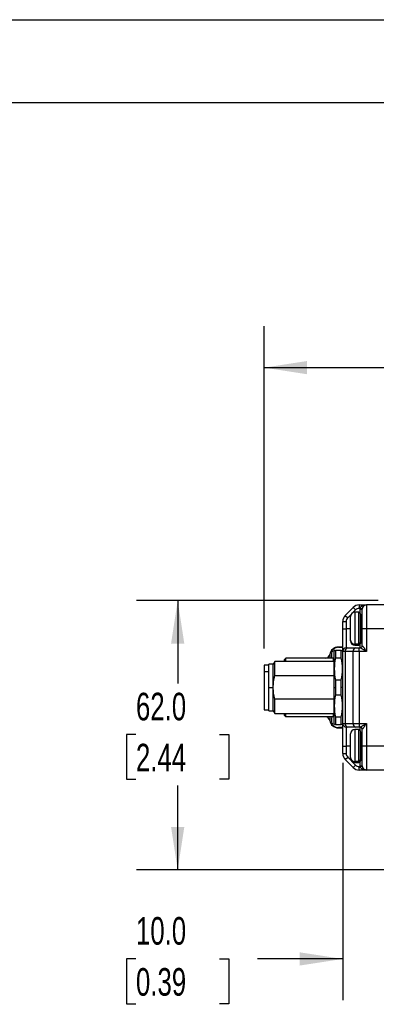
# Model space of a CAD drawing. Header units: millimetres. Extents: x 0 to 838, y 0 to 648.
# Tile 30 of 59: x 247 to 329, y 421 to 648. Entities that reach past the tile are written whole.
import ezdxf

# ---------------------------------------------------------------- set-up
doc = ezdxf.new("R2010")
doc.units = ezdxf.units.MM
doc.header["$LTSCALE"] = 3
doc.layers.add('DIMENSIONS', color=140, linetype='Continuous', lineweight=25)
doc.layers.add('TEXT', color=140, linetype='Continuous', lineweight=25)
doc.styles.add('SLDTEXTSTYLE0', font='TXT', dxfattribs={"width": 0.7})
doc.dimstyles.new('SLDDIMSTYLE0', dxfattribs={"dimtxt": 6.474023, "dimasz": 9.906, "dimexe": 0, "dimexo": 0.0625, "dimgap": 1.618506, "dimtad": 0, "dimtih": 1, "dimtoh": 1, "dimdec": 1, "dimrnd": 1e-09, "dimzin": 4, "dimdsep": 46, "dimtxsty": 'SLDTEXTSTYLE0', "dimsah": 1, "dimcen": 0.09, "dimadec": 0, "dimazin": 1, "dimtfac": 1, "dimtdec": 1, "dimtofl": 0, "dimtmove": 0, "dimatfit": 3, "dimfxl": 0, "dimfrac": 2, "dimtolj": 1, "dimtzin": 12, "dimarcsym": 0})
doc.dimstyles.new('SLDDIMSTYLE2', dxfattribs={"dimtxt": 6.474023, "dimasz": 9.906, "dimexe": 0, "dimexo": 0.0625, "dimgap": 1.618506, "dimtad": 0, "dimtih": 1, "dimtoh": 1, "dimdec": 1, "dimrnd": 1e-09, "dimzin": 12, "dimdsep": 46, "dimtxsty": 'SLDTEXTSTYLE0', "dimsah": 1, "dimcen": 0.09, "dimadec": 0, "dimazin": 3, "dimtfac": 1, "dimtdec": 1, "dimtofl": 0, "dimtmove": 0, "dimatfit": 3, "dimfxl": 0, "dimfrac": 2, "dimtolj": 1, "dimtzin": 12, "dimarcsym": 0})
doc.dimstyles.new('SLDDIMSTYLE3', dxfattribs={"dimtxt": 6.474023, "dimasz": 9.906, "dimexe": 0, "dimexo": 0.0625, "dimgap": 1.618506, "dimtad": 0, "dimtih": 1, "dimtoh": 1, "dimdec": 1, "dimrnd": 1e-09, "dimzin": 4, "dimdsep": 46, "dimtxsty": 'SLDTEXTSTYLE0', "dimsah": 1, "dimcen": 0.09, "dimadec": 0, "dimazin": 1, "dimtfac": 1, "dimtdec": 1, "dimtmove": 0, "dimatfit": 0, "dimfxl": 0, "dimfrac": 2, "dimtolj": 1, "dimtzin": 12, "dimarcsym": 0})

# ---------------------------------------------------------------- blocks, each defined once
blk = doc.blocks.new('_D_13')
at = {"layer": 'DIMENSIONS'}
for p, q in [((321.19, 476.76), (321.19, 422.08)), ((331.19, 465.12), (331.19, 422.08)), ((273.55, 431.6), (271.38, 431.6)), ((271.38, 431.6), (271.38, 421.31)), ((292.79, 431.6), (294.96, 431.6)), ((294.96, 431.6), (294.96, 421.31)), ((321.19, 431.6), (301.56, 431.6)), ((331.19, 431.6), (350.24, 431.6)), ((271.38, 421.31), (273.55, 421.31)), ((294.96, 421.31), (292.79, 421.31))]:
    blk.add_line(p, q, dxfattribs=at)
for points in [[(321.19, 431.6), (311.28, 433.13), (311.28, 430.08)], [(331.19, 431.6), (341.09, 430.08), (341.09, 433.13)]]:
    blk.add_solid(points, dxfattribs=at)
at = {"layer": 'DIMENSIONS', "char_height": 6.35, "attachment_point": 1, "style": 'SLDTEXTSTYLE0'}
for s, insert in [('10.0', (273.55, 441.24)), ('0.39', (273.55, 429.5))]:
    blk.add_mtext(s, dxfattribs=dict(at, insert=insert))
blk = doc.blocks.new('_D_14')
at = {"layer": 'DIMENSIONS'}
for p, q in [((329.38, 514.07), (273.64, 514.07)), ((283.17, 514.07), (283.17, 494.96)), ((273.55, 483.22), (271.38, 483.22)), ((271.38, 483.22), (271.38, 472.93)), ((292.79, 483.22), (294.96, 483.22)), ((294.96, 483.22), (294.96, 472.93)), ((271.38, 472.93), (273.55, 472.93)), ((283.17, 452.07), (283.17, 471.48)), ((294.96, 472.93), (292.79, 472.93)), ((335.38, 452.07), (273.64, 452.07))]:
    blk.add_line(p, q, dxfattribs=at)
for points in [[(283.17, 514.07), (281.64, 504.16), (284.69, 504.16)], [(283.17, 452.07), (284.69, 461.97), (281.64, 461.97)]]:
    blk.add_solid(points, dxfattribs=at)
at = {"layer": 'DIMENSIONS', "char_height": 6.35, "attachment_point": 1, "style": 'SLDTEXTSTYLE0'}
for s, insert in [('62.0', (273.55, 492.85)), ('2.44', (273.55, 481.11))]:
    blk.add_mtext(s, dxfattribs=dict(at, insert=insert))
blk = doc.blocks.new('_D_16')
at = {"layer": 'DIMENSIONS'}
for p, q in [((303.09, 503.03), (303.09, 577.18)), ((436.19, 506.18), (436.19, 577.18)), ((303.09, 567.65), (354.06, 567.65)), ((362.84, 567.65), (360.66, 567.65)), ((360.66, 567.65), (360.66, 557.36)), ((382.08, 567.65), (384.25, 567.65)), ((384.25, 567.65), (384.25, 557.36)), ((436.19, 567.65), (390.85, 567.65)), ((360.66, 557.36), (362.84, 557.36)), ((384.25, 557.36), (382.08, 557.36))]:
    blk.add_line(p, q, dxfattribs=at)
for points in [[(303.09, 567.65), (312.99, 566.13), (312.99, 569.18)], [(436.19, 567.65), (426.28, 569.18), (426.28, 566.13)]]:
    blk.add_solid(points, dxfattribs=at)
at = {"layer": 'DIMENSIONS', "char_height": 6.35, "attachment_point": 1, "style": 'SLDTEXTSTYLE0'}
for s, insert in [('133.1', (360.14, 577.29)), ('5.24', (362.84, 565.55))]:
    blk.add_mtext(s, dxfattribs=dict(at, insert=insert))

msp = doc.modelspace()

# ---------------------------------------------------------------- linework, layer by layer
at = {"color": 7, "linetype": 'Continuous'}
msp.add_line((0.007411, 647.708022), (838.207411, 647.708022), dxfattribs=at)
for p, q in [((321.771652, 510.652388), (323.600079, 512.480815)), ((323.600079, 512.480815), (324.165764, 511.91513)), ((325.014293, 513.066602), (325.014293, 512.266602)), ((325.014293, 513.066602), (326.685865, 513.066602)), ((325.199259, 512.266602), (325.014293, 512.266602)), ((325.185865, 512.066602), (325.685865, 512.066602)), ((325.185865, 511.066602), (325.185865, 512.066602)), ((325.199259, 512.266602), (325.694794, 512.199935)), ((325.685865, 507.566602), (325.685865, 512.066602)), ((326.685865, 513.066602), (326.685865, 507.566602)), ((331.185865, 513.066602), (326.685865, 513.066602)), ((321.771652, 510.652388), (322.337337, 510.086703)), ((323.123468, 510.872833), (322.337337, 510.086703)), ((322.985865, 504.95996), (322.985865, 510.366602)), ((324.165764, 511.91513), (323.479634, 511.228999)), ((324.885865, 511.366602), (323.985865, 511.366602)), ((323.985865, 511.366602), (323.985865, 504.029016)), ((324.885865, 504.029016), (324.885865, 511.366602)), ((325.185865, 511.066602), (325.185865, 504.308299)), ((325.385865, 510.816602), (325.485865, 510.816602)), ((325.385865, 510.816602), (325.385865, 504.316602)), ((325.485865, 504.316602), (325.485865, 510.816602)), ((321.185865, 509.238175), (321.985865, 509.238175)), ((321.185865, 507.566602), (321.185865, 509.238175)), ((321.185865, 507.566602), (321.985865, 507.566602)), ((321.185865, 502.366602), (321.185865, 507.566602)), ((321.985865, 509.238175), (321.985865, 507.566602)), ((321.985865, 507.566602), (321.985865, 503.166602)), ((322.985865, 507.566602), (321.985865, 507.566602)), ((322.980571, 508.520882), (322.985865, 508.520882)), ((325.685865, 503.666602), (325.685865, 507.566602)), ((326.685865, 507.566602), (325.685865, 507.566602)), ((331.185865, 507.566602), (326.685865, 507.566602)), ((326.685865, 507.566602), (326.685865, 502.366602)), ((322.985865, 506.612321), (322.980571, 506.612321)), ((321.185865, 503.366602), (320.185865, 503.366602)), ((320.185865, 503.366602), (320.185865, 503.314614)), ((320.185865, 503.314614), (321.185865, 503.314614)), ((321.985865, 503.166602), (322.337337, 503.166602)), ((322.337337, 503.166602), (324.165764, 503.166602)), ((322.985865, 504.766602), (322.985865, 504.95996)), ((324.885865, 504.029016), (323.985865, 504.029016)), ((323.985865, 504.029016), (323.985865, 503.766602)), ((323.985865, 503.766602), (324.885865, 503.766602)), ((324.165764, 503.166602), (325.014293, 503.166602)), ((324.885865, 503.766602), (324.885865, 504.029016)), ((325.014293, 502.366602), (325.014293, 503.166602)), ((325.014293, 503.166602), (325.199259, 503.166602)), ((325.185865, 504.308299), (325.185865, 504.066602)), ((325.185865, 503.166602), (325.185865, 504.066602)), ((325.385865, 504.316602), (325.485865, 504.316602)), ((325.685865, 503.666602), (325.694794, 503.666602)), ((307.685865, 500.416602), (308.085865, 500.816602)), ((308.085865, 500.066602), (308.085865, 500.816602)), ((318.985865, 500.816602), (308.085865, 500.816602)), ((318.208493, 501.666602), (318.208493, 500.816602)), ((318.985865, 500.816602), (318.985865, 500.066602)), ((319.2436, 502.566602), (319.185865, 502.466602)), ((319.185865, 494.066602), (319.185865, 502.466602)), ((319.532276, 502.566602), (319.532276, 500.878339)), ((320.839455, 502.566602), (319.532276, 502.566602)), ((319.532276, 500.878339), (320.839455, 500.878339)), ((320.839455, 500.878339), (320.839455, 502.566602)), ((321.185865, 502.466602), (321.12813, 502.566602)), ((321.771652, 502.366602), (321.185865, 502.366602)), ((321.185865, 485.766602), (321.185865, 502.366602)), ((323.600079, 502.366602), (321.771652, 502.366602)), ((321.771652, 502.366602), (321.771652, 485.766602)), ((325.014293, 502.366602), (323.600079, 502.366602)), ((323.600079, 485.766602), (323.600079, 502.366602)), ((325.014293, 502.366602), (325.014293, 485.766602)), ((326.685865, 502.366602), (325.014293, 502.366602)), ((304.185865, 499.216602), (303.085865, 499.216602)), ((303.085865, 499.216602), (303.085865, 497.708202)), ((305.185865, 499.416602), (304.185865, 499.416602)), ((304.185865, 494.066602), (304.185865, 499.416602)), ((305.561143, 500.066602), (305.185865, 499.416602)), ((305.185865, 494.066602), (305.185865, 499.416602)), ((319.185865, 500.066602), (305.561143, 500.066602)), ((305.561143, 496.782757), (305.561143, 500.066602)), ((307.685865, 500.416602), (307.685865, 500.066602)), ((303.085865, 497.708202), (304.185865, 497.708202)), ((303.085865, 497.708202), (303.085865, 488.916602)), ((305.561143, 496.782757), (319.185865, 496.782757)), ((304.185865, 494.066602), (305.185865, 494.066602)), ((304.185865, 488.716602), (304.185865, 494.066602)), ((305.185865, 488.716602), (305.185865, 494.066602)), ((319.185865, 494.066602), (319.532276, 494.066602)), ((319.185865, 485.666602), (319.185865, 494.066602)), ((319.532276, 495.754864), (319.532276, 494.066602)), ((320.839455, 495.754864), (319.532276, 495.754864)), ((319.532276, 494.066602), (319.532276, 492.378339)), ((320.839455, 494.066602), (320.839455, 495.754864)), ((321.185865, 494.066602), (320.839455, 494.066602)), ((320.839455, 492.378339), (320.839455, 494.066602)), ((319.532276, 492.378339), (320.839455, 492.378339)), ((319.185865, 491.350446), (305.561143, 491.350446)), ((305.561143, 488.066602), (305.561143, 491.350446)), ((303.085865, 488.916602), (304.185865, 488.916602)), ((304.185865, 488.716602), (305.185865, 488.716602)), ((305.185865, 488.716602), (305.561143, 488.066602)), ((305.561143, 488.066602), (319.185865, 488.066602)), ((307.685865, 488.066602), (307.685865, 487.716602)), ((307.685865, 487.716602), (308.085865, 487.316602)), ((308.085865, 487.316602), (308.085865, 488.066602)), ((318.985865, 487.316602), (308.085865, 487.316602)), ((318.208493, 487.316602), (318.208493, 486.466602)), ((318.985865, 488.066602), (318.985865, 487.316602)), ((319.532276, 487.254864), (319.532276, 485.566602)), ((320.839455, 487.254864), (319.532276, 487.254864)), ((320.839455, 485.566602), (320.839455, 487.254864)), ((319.185865, 485.666602), (319.2436, 485.566602)), ((319.532276, 485.566602), (320.839455, 485.566602)), ((320.185865, 484.818589), (320.185865, 484.766602)), ((321.185865, 484.818589), (320.185865, 484.818589)), ((321.12813, 485.566602), (321.185865, 485.666602)), ((321.185865, 485.766602), (321.771652, 485.766602)), ((321.185865, 480.566602), (321.185865, 485.766602)), ((321.771652, 485.766602), (323.600079, 485.766602)), ((322.337337, 484.966602), (321.985865, 484.966602)), ((321.985865, 484.966602), (321.985865, 480.566602)), ((324.165764, 484.966602), (322.337337, 484.966602)), ((323.600079, 485.766602), (325.014293, 485.766602)), ((325.014293, 484.966602), (324.165764, 484.966602)), ((325.014293, 485.766602), (326.685865, 485.766602)), ((325.014293, 485.766602), (325.014293, 484.966602)), ((325.199259, 484.966602), (325.014293, 484.966602)), ((325.185865, 484.066602), (325.185865, 484.966602)), ((326.685865, 485.766602), (326.685865, 480.566602)), ((320.185865, 484.766602), (321.185865, 484.766602)), ((322.985865, 477.95996), (322.985865, 483.366602)), ((324.885865, 484.366602), (323.985865, 484.366602)), ((323.985865, 484.366602), (323.985865, 477.029016)), ((324.885865, 477.029016), (324.885865, 484.366602)), ((325.185865, 484.066602), (325.185865, 477.308299)), ((325.385865, 483.816602), (325.485865, 483.816602)), ((325.385865, 483.816602), (325.385865, 477.316602)), ((325.485865, 477.316602), (325.485865, 483.816602)), ((325.685865, 480.566602), (325.685865, 484.466602)), ((325.694794, 484.466602), (325.685865, 484.466602)), ((321.185865, 480.566602), (321.985865, 480.566602)), ((321.185865, 478.895029), (321.185865, 480.566602)), ((321.985865, 480.566602), (321.985865, 478.895029)), ((322.985865, 480.566602), (321.985865, 480.566602)), ((322.980571, 481.520882), (322.985865, 481.520882)), ((326.685865, 480.566602), (325.685865, 480.566602)), ((325.685865, 476.066602), (325.685865, 480.566602)), ((331.185865, 480.566602), (326.685865, 480.566602)), ((326.685865, 480.566602), (326.685865, 475.066602)), ((321.185865, 478.895029), (321.985865, 478.895029)), ((321.771652, 477.480815), (322.337337, 478.046501)), ((322.337337, 478.046501), (323.123468, 477.26037)), ((322.985865, 479.612321), (322.980571, 479.612321)), ((323.600079, 475.652388), (321.771652, 477.480815)), ((322.985865, 477.766602), (322.985865, 477.95996)), ((323.479634, 476.904204), (324.165764, 476.218073)), ((323.600079, 475.652388), (324.165764, 476.218073)), ((324.885865, 477.029016), (323.985865, 477.029016)), ((323.985865, 477.029016), (323.985865, 476.766602)), ((323.985865, 476.766602), (324.885865, 476.766602)), ((324.885865, 476.766602), (324.885865, 477.029016)), ((325.014293, 475.866602), (325.199259, 475.866602)), ((325.014293, 475.066602), (325.014293, 475.866602)), ((325.185865, 477.308299), (325.185865, 477.066602)), ((325.185865, 476.066602), (325.185865, 477.066602)), ((325.185865, 476.066602), (325.685865, 476.066602)), ((325.199259, 475.866602), (325.694794, 475.933268)), ((325.385865, 477.316602), (325.485865, 477.316602)), ((326.685865, 475.066602), (325.014293, 475.066602)), ((331.185865, 475.066602), (326.685865, 475.066602))]:
    msp.add_line(p, q)
for centre, radius, start, end in [((325.014293, 511.066602), 2, 90, 135), ((325.014293, 511.066602), 1.2, 90, 135), ((326.685865, 512.066602), 1.5, 172.33774434, 180), ((326.685865, 512.066602), 1, 90, 180), ((323.185865, 509.238175), 2, 135, 180), ((323.185865, 509.238175), 1.2, 135, 180), ((323.985865, 510.366602), 1, 90, 180), ((324.885865, 511.066602), 0.3, 0, 90), ((325.385865, 510.616602), 0.2, 90, 180), ((325.485865, 511.016602), 0.2, 270, 0), ((320.185865, 501.366602), 2, 90, 171.37307344), ((321.985865, 502.366602), 0.8, 90, 180), ((322.478759, 502.466602), 0.714143, 101.42175366, 188.04946698), ((323.952529, 504.995768), 0.967327, 182.12147901, 271.9749171), ((323.985865, 504.766602), 1, 180, 270), ((324.307186, 502.466602), 0.714143, 101.42175366, 188.04946698), ((324.895866, 504.319042), 0.290198, 268.0250829, 357.87852099), ((324.885865, 504.066602), 0.3, 270, 0), ((325.385865, 504.516602), 0.2, 180, 270), ((325.185865, 503.666602), 0.5, 270, 0), ((325.197016, 503.664379), 0.497783, 270.2580874, 0.25578298), ((325.485865, 504.116602), 0.2, 0, 90), ((317.219807, 501.816602), 1, 270, 351.37307344), ((318.985865, 501.016602), 0.2, 270, 0), ((317.219807, 486.316602), 1, 8.62692656, 90), ((318.985865, 487.116602), 0.2, 0, 90), ((320.185865, 486.766602), 2, 188.62692656, 270), ((321.985865, 485.766602), 0.8, 180, 270), ((322.478759, 485.666602), 0.714143, 171.95053302, 258.57824634), ((324.307186, 485.666602), 0.714143, 171.95053302, 258.57824634), ((325.185865, 484.466602), 0.5, 0, 90), ((325.197016, 484.468824), 0.497783, 359.74421702, 89.7419126), ((323.985865, 483.366602), 1, 90, 180), ((324.885865, 484.066602), 0.3, 0, 90), ((325.385865, 483.616602), 0.2, 90, 180), ((325.485865, 484.016602), 0.2, 270, 0), ((323.185865, 478.895029), 2, 180, 225), ((323.185865, 478.895029), 1.2, 180, 225), ((323.952529, 477.995768), 0.967327, 182.12147901, 271.9749171), ((323.985865, 477.766602), 1, 180, 270), ((325.014293, 477.066602), 1.2, 225, 270), ((324.895866, 477.319042), 0.290198, 268.0250829, 357.87852099), ((324.885865, 477.066602), 0.3, 270, 0), ((325.385865, 477.516602), 0.2, 180, 270), ((326.685865, 476.066602), 1.5, 180, 187.66225566), ((325.485865, 477.116602), 0.2, 0, 90), ((326.685865, 476.066602), 1, 180, 270), ((325.014293, 477.066602), 2, 225, 270)]:
    msp.add_arc(centre, radius, start, end)
for points, knots in [([(325.199259, 512.266602), (325.204288, 512.286594), (325.214536, 512.327329), (325.238135, 512.386974), (325.267907, 512.446235), (325.304478, 512.504634), (325.347654, 512.561872), (325.397479, 512.617609), (325.485656, 512.701737), (325.630401, 512.806342), (325.824541, 512.904339), (326.037459, 512.979979), (326.236942, 513.027312), (326.457339, 513.059883), (326.601391, 513.064118), (326.685865, 513.066602)], [0, 0, 0, 0, 0.0310323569, 0.0632274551, 0.0968791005, 0.1322448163, 0.1695466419, 0.2089739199, 0.2506870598, 0.3651644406, 0.5005294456, 0.6151590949, 0.7497845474, 0.8532694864, 1, 1, 1, 1]), ([(320.185865, 503.314614), (320.101921, 503.311134), (319.931677, 503.304076), (319.689453, 503.244679), (319.466481, 503.151425), (319.106736, 502.926489), (318.677873, 502.349108), (318.500091, 501.58593), (318.66656, 501.019636), (318.726244, 500.816602)], [0, 0, 0, 0, 0.044369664, 0.0899841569, 0.1402740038, 0.1978398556, 0.3936085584, 0.78258979, 1, 1, 1, 1]), ([(326.685865, 502.366602), (326.640511, 502.392622), (326.556026, 502.441092), (326.438883, 502.508267), (326.340586, 502.564324), (326.204635, 502.641685), (326.037454, 502.736965), (325.824564, 502.856476), (325.630376, 502.964123), (325.470982, 503.049075), (325.359886, 503.105403), (325.285338, 503.140097), (325.229408, 503.162289), (325.209057, 503.1652), (325.199259, 503.166602)], [0, 0, 0, 0, 0.0787968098, 0.1467825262, 0.2039573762, 0.2503223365, 0.384943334, 0.4996163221, 0.6349764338, 0.7494976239, 0.8209507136, 0.8857726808, 0.9450032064, 1, 1, 1, 1]), ([(325.694794, 503.666602), (325.698032, 503.665918), (325.704583, 503.664534), (325.719674, 503.653535), (325.73877, 503.636065), (325.762313, 503.611464), (325.790224, 503.579943), (325.822544, 503.54146), (325.880414, 503.469839), (325.976314, 503.344873), (326.106627, 503.169796), (326.249277, 502.973815), (326.38377, 502.788074), (326.531595, 502.581447), (326.628838, 502.446022), (326.685865, 502.366602)], [0, 0, 0, 0, 0.0320123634, 0.064783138, 0.0986591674, 0.1339547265, 0.1709479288, 0.2098805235, 0.2509600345, 0.3655267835, 0.5007153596, 0.6152514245, 0.7497935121, 0.8532671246, 1, 1, 1, 1]), ([(319.258392, 502.566602), (319.253883, 502.566602), (319.214909, 502.566602), (319.383337, 502.566602), (319.532276, 502.566602)], [0, 0, 0, 0, 0.1157120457, 1, 1, 1, 1]), ([(319.532276, 500.878339), (319.334165, 499.974197), (319.2436, 499.146117), (319.2436, 497.487087), (319.334165, 496.659007), (319.532276, 495.754864)], [0, 0, 0, 0, 0.5, 0.5, 1, 1, 1, 1]), ([(320.839455, 502.566602), (320.934729, 502.566602), (321.101239, 502.566602), (321.109713, 502.566602), (321.113338, 502.566602)], [0, 0, 0, 0, 0.5721832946, 1, 1, 1, 1]), ([(320.839455, 495.754864), (321.037566, 496.659007), (321.12813, 497.487087), (321.12813, 499.146117), (321.037566, 499.974197), (320.839455, 500.878339)], [0, 0, 0, 0, 0.5, 0.5, 1, 1, 1, 1]), ([(305.185865, 494.066602), (305.185865, 494.506141), (305.216678, 494.9392), (305.339926, 495.831237), (305.432307, 496.289816), (305.561143, 496.782757)], [0, 0, 0, 0, 0.5, 0.5, 1, 1, 1, 1]), ([(305.561143, 491.350446), (305.432307, 491.843387), (305.339926, 492.301966), (305.216678, 493.194004), (305.185865, 493.627063), (305.185865, 494.066602)], [0, 0, 0, 0, 0.5, 0.5, 1, 1, 1, 1]), ([(319.532276, 492.378339), (319.334165, 491.474197), (319.2436, 490.646117), (319.2436, 488.987087), (319.334165, 488.159007), (319.532276, 487.254864)], [0, 0, 0, 0, 0.5, 0.5, 1, 1, 1, 1]), ([(320.839455, 487.254864), (321.037566, 488.159007), (321.12813, 488.987087), (321.12813, 490.646117), (321.037566, 491.474197), (320.839455, 492.378339)], [0, 0, 0, 0, 0.5, 0.5, 1, 1, 1, 1]), ([(318.72607, 487.316602), (318.666421, 487.113073), (318.500266, 486.546137), (318.6781, 485.782216), (319.108612, 485.205252), (319.468094, 484.98078), (319.690475, 484.888069), (319.932179, 484.829047), (320.102051, 484.822045), (320.185865, 484.818589)], [0, 0, 0, 0, 0.2179300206, 0.6070500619, 0.8028502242, 0.8601276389, 0.910211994, 0.9556990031, 1, 1, 1, 1]), ([(319.532276, 485.566602), (319.437001, 485.566602), (319.270492, 485.566602), (319.262018, 485.566602), (319.258392, 485.566602)], [0, 0, 0, 0, 0.5721832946, 1, 1, 1, 1]), ([(321.113338, 485.566602), (321.117848, 485.566602), (321.156822, 485.566602), (320.988394, 485.566602), (320.839455, 485.566602)], [0, 0, 0, 0, 0.1157120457, 1, 1, 1, 1]), ([(325.199259, 484.966602), (325.204288, 484.967043), (325.214536, 484.967942), (325.238135, 484.975011), (325.267907, 484.986233), (325.304478, 485.00204), (325.347654, 485.022257), (325.397479, 485.046854), (325.485656, 485.09194), (325.630401, 485.169099), (325.824541, 485.276712), (326.037459, 485.396247), (326.236942, 485.509908), (326.457339, 485.635356), (326.601391, 485.718087), (326.685865, 485.766602)], [0, 0, 0, 0, 0.0310323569, 0.0632274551, 0.0968791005, 0.1322448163, 0.1695466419, 0.2089739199, 0.2506870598, 0.3651644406, 0.5005294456, 0.6151590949, 0.7497845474, 0.8532694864, 1, 1, 1, 1]), ([(326.685865, 485.766602), (326.655279, 485.723956), (326.598304, 485.644519), (326.519282, 485.534497), (326.453248, 485.442285), (326.362008, 485.315043), (326.249272, 485.159392), (326.10665, 484.963436), (325.976299, 484.788308), (325.870801, 484.650851), (325.798001, 484.561712), (325.749744, 484.507601), (325.713914, 484.473172), (325.701052, 484.468752), (325.694794, 484.466602)], [0, 0, 0, 0, 0.0788029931, 0.1467904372, 0.2039628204, 0.2503216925, 0.3848608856, 0.4994434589, 0.6346284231, 0.7492424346, 0.8196693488, 0.8840001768, 0.9435573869, 1, 1, 1, 1]), ([(326.685865, 475.066602), (326.640511, 475.067325), (326.556026, 475.068672), (326.438883, 475.078473), (326.340586, 475.09082), (326.204635, 475.113361), (326.037454, 475.153288), (325.824564, 475.228836), (325.630376, 475.326876), (325.470982, 475.442096), (325.359886, 475.553431), (325.285338, 475.654235), (325.229408, 475.758094), (325.209057, 475.831337), (325.199259, 475.866602)], [0, 0, 0, 0, 0.0787968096, 0.146782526, 0.203957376, 0.2503223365, 0.384943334, 0.4996163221, 0.6349764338, 0.7494976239, 0.8209507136, 0.8857726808, 0.9450032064, 1, 1, 1, 1])]:
    msp.add_open_spline(points, degree=3, knots=knots)
at = {"layer": 'TEXT'}
msp.add_line((19.05, 628.65), (819.15, 628.65), dxfattribs=at)

# ---------------------------------------------------------------- dimensions: what is measured, and where the dimension line sits
at = {"layer": 'DIMENSIONS'}
for base, p1, p2, dimstyle, picture, middle in [((436.185865, 567.65382), (303.085865, 499.216602), (436.185865, 502.366602), 'SLDDIMSTYLE2', '_D_16', (372.456724, 567.65382)), ((321.185865, 431.602721), (331.185865, 468.928482), (321.185865, 480.566602), 'SLDDIMSTYLE3', '_D_13', (283.168458, 431.602721))]:
    dim = msp.add_linear_dim(base=base, p1=p1, p2=p2, dimstyle=dimstyle, dxfattribs=at)
    dim.commit()
    dim.dimension.update_dxf_attribs({"geometry": picture, "text_midpoint": middle, "dimtype": 160})
dim = msp.add_linear_dim(base=(283.168458, 514.066602), p1=(339.185865, 452.066602), p2=(333.185865, 514.066602), angle=90, dimstyle='SLDDIMSTYLE0', dxfattribs=at)
dim.commit()
dim.dimension.update_dxf_attribs({"geometry": '_D_14', "text_midpoint": (283.168458, 483.218509), "dimtype": 160})

doc.saveas('drawing.dxf')
